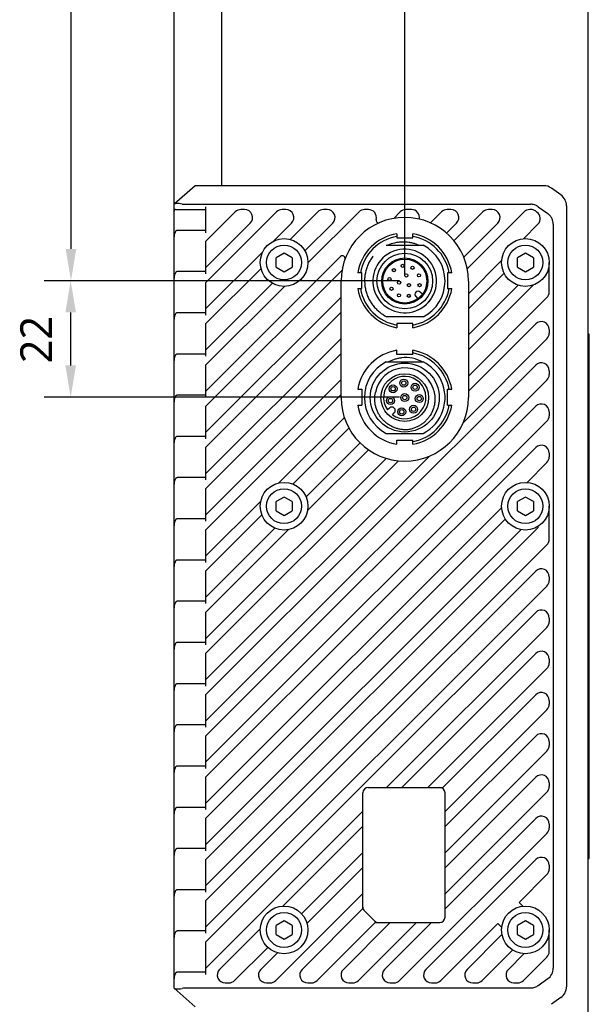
# Model space of a CAD drawing. Header units: millimetres. Extents: x 94 to 419, y 87 to 364.
# Tile 5 of 6: x 357 to 410, y 189 to 282. Entities that reach past the tile are written whole.
import ezdxf

# ---------------------------------------------------------------- set-up
doc = ezdxf.new("R2010")
doc.units = ezdxf.units.MM
doc.header["$LTSCALE"] = 32.67
doc.header["$PDMODE"] = 3
doc.header["$PDSIZE"] = 8
doc.layers.get('0').update_dxf_attribs({"linetype": 'CONTINUOUS'})
doc.layers.get('Defpoints').update_dxf_attribs({"linetype": 'CONTINUOUS'})
for name, color, linetype in [('00_COMPONENTS', 7, 'CONTINUOUS'), ('00_COMPONENTS_1', 7, 'CONTINUOUS'), ('20_ALL_FEATURES', 7, 'CONTINUOUS'), ('51__DRAFT_DIMS', 7, 'CONTINUOUS')]:
    doc.layers.add(name, color=color, linetype=linetype)
doc.styles.get("Standard").update_dxf_attribs({"font": 'Roboto-Regular.ttf'})
doc.dimstyles.new('DIMSTYLE_1', dxfattribs={"dimtxt": 3, "dimasz": 3, "dimexe": 2.5, "dimexo": 0.5, "dimgap": 0.75, "dimtad": 1, "dimlfac": 2, "dimdsep": 46, "dimtxsty": 'STANDARD', "dimblk": '_FILLED', "dimblk1": '_FILLED', "dimblk2": '_FILLED', "dimcen": 0.09, "dimclrt": 3, "dimazin": 2, "dimtp": 0.3, "dimtm": 0.3, "dimtfac": 1, "dimtofl": 0, "dimtmove": 0, "dimatfit": 3, "dimldrblk": '_FILLED', "dimfxl": 1, "dimtolj": 1, "dimarcsym": 0})
doc.dimstyles.new('DIMSTYLE_3', dxfattribs={"dimtxt": 3, "dimasz": 3, "dimexe": 2.5, "dimexo": 0.5, "dimgap": 0.75, "dimtad": 1, "dimlfac": 2, "dimdsep": 46, "dimtxsty": 'STANDARD', "dimblk": '_FILLED', "dimblk1": '_FILLED', "dimblk2": '_FILLED', "dimcen": 0.09, "dimclrt": 3, "dimazin": 2, "dimtp": 0.2, "dimtm": 0.2, "dimtfac": 1, "dimtofl": 0, "dimtmove": 0, "dimatfit": 3, "dimldrblk": '_FILLED', "dimfxl": 1, "dimtolj": 1, "dimarcsym": 0})
doc.dimstyles.new('DIMSTYLE_4', dxfattribs={"dimtxt": 3, "dimasz": 3, "dimexe": 2.5, "dimexo": 0.5, "dimgap": 0.75, "dimtad": 1, "dimdec": 1, "dimlfac": 2, "dimdsep": 46, "dimtxsty": 'STANDARD', "dimblk": '_FILLED', "dimblk1": '_FILLED', "dimblk2": '_FILLED', "dimcen": 0.09, "dimclrt": 3, "dimazin": 2, "dimtp": 0.5, "dimtm": 0.5, "dimtfac": 1, "dimtdec": 1, "dimtofl": 0, "dimtmove": 0, "dimatfit": 3, "dimldrblk": '_FILLED', "dimfxl": 1, "dimtolj": 1, "dimarcsym": 0})

# ---------------------------------------------------------------- blocks, each defined once
blk = doc.blocks.new('_FILLED')
at = {"color": 0, "linetype": 'ByBlock'}
blk.add_solid([(0, 0), (-1, 0.167), (-1, -0.167)], dxfattribs=at)
blk = doc.blocks.new('*D11')
at = {"layer": '51__DRAFT_DIMS', "color": 0, "lineweight": -2}
for p, q in [((371.32, 263.936), (371.32, 352.979)), ((393.07, 257.797), (393.07, 352.979)), ((374.32, 350.479), (390.07, 350.479))]:
    blk.add_line(p, q, dxfattribs=at)
at = {"layer": 'Defpoints', "color": 0}
for p in [(393.07, 350.479), (371.32, 263.436), (393.07, 257.297)]:
    blk.add_point(p, dxfattribs=at)
at = {"layer": '51__DRAFT_DIMS', "color": 0, "linetype": 'ByBlock', "lineweight": -2, "xscale": 3, "yscale": 3, "zscale": 3, "rotation": 180}
blk.add_blockref('_FILLED', (371.32, 350.479), dxfattribs=at)
at = {"layer": '51__DRAFT_DIMS', "color": 0, "linetype": 'ByBlock', "lineweight": -2, "xscale": 3, "yscale": 3, "zscale": 3}
blk.add_blockref('_FILLED', (393.07, 350.479), dxfattribs=at)
at = {"layer": '51__DRAFT_DIMS', "color": 3, "insert": (382.099, 355.229), "char_height": 3, "attachment_point": 2, "line_spacing_factor": 0.9}
blk.add_mtext('\\A1;43.5', dxfattribs=at)
blk = doc.blocks.new('*D12')
at = {"layer": '51__DRAFT_DIMS', "color": 0, "lineweight": -2}
for p, q in [((380.609, 341.534), (359.099, 341.534)), ((361.599, 338.534), (361.599, 260.297)), ((392.57, 257.297), (359.099, 257.297))]:
    blk.add_line(p, q, dxfattribs=at)
at = {"layer": 'Defpoints', "color": 0}
for p in [(381.109, 341.534), (361.599, 257.297), (393.07, 257.297)]:
    blk.add_point(p, dxfattribs=at)
at = {"layer": '51__DRAFT_DIMS', "color": 0, "linetype": 'ByBlock', "lineweight": -2, "xscale": 3, "yscale": 3, "zscale": 3}
for p, rotation in [((361.599, 341.534), 90), ((361.599, 257.297), 270)]:
    blk.add_blockref('_FILLED', p, dxfattribs=dict(at, rotation=rotation))
at = {"layer": '51__DRAFT_DIMS', "color": 3, "insert": (356.849, 299.492), "char_height": 3, "attachment_point": 2, "rotation": 90, "line_spacing_factor": 0.9}
blk.add_mtext('\\A1;168.5', dxfattribs=at)
blk = doc.blocks.new('*D13')
at = {"layer": '51__DRAFT_DIMS', "color": 0, "lineweight": -2}
for p, q in [((392.57, 257.297), (359.068, 257.297)), ((361.568, 254.297), (361.568, 249.297)), ((392.57, 246.297), (359.068, 246.297))]:
    blk.add_line(p, q, dxfattribs=at)
at = {"layer": 'Defpoints', "color": 0}
for p in [(393.07, 257.297), (361.568, 246.297), (393.07, 246.297)]:
    blk.add_point(p, dxfattribs=at)
at = {"layer": '51__DRAFT_DIMS', "color": 0, "linetype": 'ByBlock', "lineweight": -2, "xscale": 3, "yscale": 3, "zscale": 3}
for p, rotation in [((361.568, 257.297), 90), ((361.568, 246.297), 270)]:
    blk.add_blockref('_FILLED', p, dxfattribs=dict(at, rotation=rotation))
at = {"layer": '51__DRAFT_DIMS', "color": 3, "insert": (356.818, 251.742), "char_height": 3, "attachment_point": 2, "rotation": 90, "line_spacing_factor": 0.9}
blk.add_mtext('\\A1;22', dxfattribs=at)

msp = doc.modelspace()

# ---------------------------------------------------------------- linework, layer by layer
at = {"layer": '00_COMPONENTS', "color": 7}
for p, q in [((381.6955, 259.882), (380.9455, 259.449)), ((380.9455, 258.583), (380.9455, 259.449)), ((382.4455, 259.449), (381.6955, 259.882)), ((382.4455, 259.449), (382.4455, 258.583)), ((404.4455, 259.882), (403.6955, 259.449)), ((403.6955, 258.583), (403.6955, 259.449)), ((405.1955, 259.449), (404.4455, 259.882)), ((405.1955, 259.449), (405.1955, 258.583)), ((380.9455, 258.583), (381.6955, 258.15)), ((381.6955, 258.15), (382.4455, 258.583)), ((403.6955, 258.583), (404.4455, 258.15)), ((404.4455, 258.15), (405.1955, 258.583)), ((381.6955, 236.882), (380.9455, 236.449)), ((380.9455, 235.583), (380.9455, 236.449)), ((382.4455, 236.449), (381.6955, 236.882)), ((382.4455, 236.449), (382.4455, 235.583)), ((404.4455, 236.882), (403.6955, 236.449)), ((403.6955, 235.583), (403.6955, 236.449)), ((405.1955, 236.449), (404.4455, 236.882)), ((405.1955, 236.449), (405.1955, 235.583)), ((380.9455, 235.583), (381.6955, 235.15)), ((381.6955, 235.15), (382.4455, 235.583)), ((403.6955, 235.583), (404.4455, 235.15)), ((404.4455, 235.15), (405.1955, 235.583)), ((381.6955, 196.882), (380.9455, 196.449)), ((380.9455, 195.583), (380.9455, 196.449)), ((382.4455, 196.449), (381.6955, 196.882)), ((382.4455, 196.449), (382.4455, 195.583)), ((404.4455, 196.882), (403.6955, 196.449)), ((403.6955, 195.583), (403.6955, 196.449)), ((405.1955, 196.449), (404.4455, 196.882)), ((405.1955, 196.449), (405.1955, 195.583)), ((380.9455, 195.583), (381.6955, 195.15)), ((381.6955, 195.15), (382.4455, 195.583)), ((403.6955, 195.583), (404.4455, 195.15)), ((404.4455, 195.15), (405.1955, 195.583))]:
    msp.add_line(p, q, dxfattribs=at)
for centre in [(381.6955, 259.016), (404.4455, 259.016), (381.6955, 236.016), (404.4455, 236.016), (381.6955, 196.016), (404.4455, 196.016)]:
    msp.add_circle(centre, 1.65, dxfattribs=at)
at = {"layer": '00_COMPONENTS_1', "color": 7}
for p, q in [((373.3205, 266.266), (371.3205, 264.516)), ((406.1699, 266.266), (373.3205, 266.266)), ((407.797, 265.3899), (406.8964, 266.0332)), ((371.3205, 190.516), (371.3205, 264.516)), ((371.4667, 264.016), (374.3205, 264.016)), ((372.3205, 264.516), (404.9199, 264.516)), ((374.3205, 261.8311), (374.3205, 264.266)), ((377.9738, 264.016), (377.6202, 264.016)), ((381.8638, 264.016), (381.5102, 264.016)), ((385.7538, 264.016), (385.4002, 264.016)), ((389.6438, 264.016), (389.2902, 264.016)), ((393.7036, 264.016), (393.1802, 264.016)), ((397.4238, 264.016), (397.0702, 264.016)), ((401.3138, 264.016), (400.9602, 264.016)), ((404.959, 264.016), (404.8502, 264.016)), ((405.6464, 264.2832), (406.547, 263.6399)), ((408.3205, 264.3727), (408.3205, 190.6593)), ((374.3205, 261.0269), (377.0899, 263.7963)), ((374.3205, 257.1369), (380.9799, 263.7963)), ((384.8699, 263.7963), (382.266, 261.1924)), ((388.7599, 263.7963), (383.9452, 258.9816)), ((392.6499, 263.7963), (392.0284, 263.1748)), ((396.5399, 263.7963), (395.497, 262.7534)), ((400.4299, 263.7963), (397.7074, 261.0738)), ((404.3199, 263.7963), (398.956, 258.4324)), ((405.5332, 263.7795), (405.3892, 263.8804)), ((371.659, 262.0811), (374.3205, 262.0811)), ((374.3205, 258.552), (378.5041, 262.7357)), ((380.6846, 261.0261), (382.3941, 262.7357)), ((383.6605, 260.112), (386.2841, 262.7357)), ((397.01, 261.7915), (397.9541, 262.7357)), ((398.6303, 259.5218), (401.8441, 262.7357)), ((404.2565, 261.258), (405.6333, 262.6348)), ((407.0705, 262.6227), (407.0705, 192.4093)), ((374.3205, 257.9411), (374.3205, 261.0269)), ((374.3205, 254.662), (379.6853, 260.0269)), ((374.3205, 246.882), (387.0216, 259.5831)), ((374.3205, 253.2469), (379.519, 258.4454)), ((399.0705, 256.072), (402.2034, 259.2049)), ((406.6955, 256.2277), (406.6955, 259.016)), ((371.659, 258.1911), (374.3205, 258.1911)), ((374.3205, 245.4669), (387.1616, 258.308)), ((402.4298, 258.0162), (399.0705, 254.6569)), ((374.3205, 254.0511), (374.3205, 257.1369)), ((374.3205, 250.772), (380.5994, 257.051)), ((374.3205, 249.3569), (381.7298, 256.7663)), ((387.0705, 246.266), (387.0705, 257.266)), ((399.0705, 257.266), (399.0705, 246.266)), ((405.1998, 256.8962), (399.0705, 250.7669)), ((399.0705, 252.182), (403.7611, 256.8726)), ((374.3205, 242.992), (387.0705, 255.742)), ((399.0705, 248.292), (406.4758, 255.6973)), ((371.659, 254.3011), (374.3205, 254.3011)), ((374.3205, 241.5769), (387.0705, 254.3269)), ((374.3205, 250.1611), (374.3205, 253.2469)), ((405.4151, 253.2215), (399.0705, 246.8769)), ((406.6955, 252.6912), (406.6955, 252.3377)), ((374.3205, 239.102), (387.0705, 251.852)), ((398.596, 243.9275), (406.4758, 251.8073)), ((371.659, 250.4111), (374.3205, 250.4111)), ((374.3205, 237.6869), (387.0705, 250.4369)), ((374.3205, 246.2711), (374.3205, 249.3569)), ((374.3205, 218.2369), (405.4151, 249.3315)), ((406.6955, 248.8012), (406.6955, 248.4477)), ((374.3205, 235.212), (387.0705, 247.962)), ((374.3205, 215.762), (406.4758, 247.9173)), ((371.659, 246.5211), (374.3205, 246.5211)), ((374.3205, 233.7969), (387.0705, 246.5469)), ((374.3205, 242.3811), (374.3205, 245.4669)), ((374.3205, 214.3469), (405.4151, 245.4415)), ((406.6955, 244.9112), (406.6955, 244.5577)), ((374.3205, 211.872), (406.4758, 244.0273)), ((381.2119, 238.2134), (387.3755, 244.3771)), ((371.659, 242.6311), (374.3205, 242.6311)), ((387.8043, 243.3907), (382.5222, 238.1086)), ((383.7716, 236.8832), (388.87, 241.9816)), ((374.3205, 238.4911), (374.3205, 241.5769)), ((374.3205, 210.4569), (405.4151, 241.5515)), ((374.3205, 219.652), (395.4089, 240.7405)), ((389.6441, 241.3405), (383.9074, 235.6038)), ((406.6955, 241.0212), (406.6955, 240.6677)), ((374.3205, 223.542), (391.3089, 240.5304)), ((374.3205, 222.1269), (392.4879, 240.2943)), ((404.5992, 238.2607), (406.4758, 240.1373)), ((371.659, 238.7411), (374.3205, 238.7411)), ((374.3205, 234.6011), (374.3205, 237.6869)), ((374.3205, 231.322), (379.498, 236.4996)), ((374.3205, 207.982), (402.2007, 235.8622)), ((374.3205, 229.9069), (379.6028, 235.1893)), ((406.6955, 232.8877), (406.6955, 236.016)), ((371.659, 234.8511), (374.3205, 234.8511)), ((374.3205, 206.5669), (402.5528, 234.7992)), ((374.3205, 202.6769), (405.6515, 234.0079)), ((374.3205, 227.432), (380.8283, 233.9398)), ((374.3205, 204.092), (404.0326, 233.8042)), ((374.3205, 226.0169), (382.1077, 233.8041)), ((374.3205, 230.7111), (374.3205, 233.7969)), ((405.6515, 234.0079), (405.6515, 234.1165)), ((374.3205, 200.202), (406.4758, 232.3573)), ((371.659, 230.9611), (374.3205, 230.9611)), ((374.3205, 226.8211), (374.3205, 229.9069)), ((374.3205, 198.7869), (405.4151, 229.8815)), ((406.6955, 229.3512), (406.6955, 228.9977)), ((374.3205, 196.312), (406.4758, 228.4673)), ((371.659, 227.0711), (374.3205, 227.0711)), ((374.3205, 222.9311), (374.3205, 226.0169)), ((374.3205, 194.8969), (405.4151, 225.9915)), ((406.6955, 225.4612), (406.6955, 225.1077)), ((391.3645, 209.466), (406.4758, 224.5773)), ((371.659, 223.1811), (374.3205, 223.1811)), ((374.3205, 219.0411), (374.3205, 222.1269)), ((405.4151, 222.1015), (392.7796, 209.466)), ((406.6955, 221.5712), (406.6955, 221.2177)), ((395.2545, 209.466), (406.4758, 220.6873)), ((371.659, 219.2911), (374.3205, 219.2911)), ((374.3205, 215.1511), (374.3205, 218.2369)), ((405.4151, 218.2115), (396.6696, 209.466)), ((406.6955, 217.6812), (406.6955, 217.3277)), ((396.8705, 207.192), (406.4758, 216.7973)), ((371.659, 215.4011), (374.3205, 215.4011)), ((374.3205, 211.2611), (374.3205, 214.3469)), ((405.4151, 214.3215), (396.8705, 205.7769)), ((406.6955, 213.7912), (406.6955, 213.4377)), ((396.8705, 203.302), (406.4758, 212.9073)), ((371.659, 211.5111), (374.3205, 211.5111)), ((374.3205, 207.3711), (374.3205, 210.4569)), ((405.4151, 210.4315), (396.8705, 201.8869)), ((389.6205, 209.466), (396.6696, 209.466)), ((406.6955, 209.9012), (406.6955, 209.5477)), ((389.1205, 198.0269), (389.1205, 208.966)), ((396.8705, 199.412), (406.4758, 209.0173)), ((396.8705, 197.216), (396.8705, 208.966)), ((371.659, 207.6211), (374.3205, 207.6211)), ((374.3205, 192.422), (389.1205, 207.222)), ((374.3205, 203.4811), (374.3205, 206.5669)), ((405.4151, 206.5415), (396.8705, 197.9969)), ((389.1205, 205.8069), (381.5764, 198.2628)), ((406.6955, 206.0112), (406.6955, 205.6577)), ((392.5841, 191.2357), (406.4758, 205.1273)), ((371.659, 203.7311), (374.3205, 203.7311)), ((374.3205, 199.5911), (374.3205, 202.6769)), ((383.34, 197.5515), (389.1205, 203.332)), ((405.4151, 202.6515), (395.0599, 192.2963)), ((389.1205, 201.9169), (383.8541, 196.6505)), ((406.6955, 202.1212), (406.6955, 201.7677)), ((403.8443, 198.6059), (406.4758, 201.2373)), ((371.659, 199.8411), (374.3205, 199.8411)), ((380.9141, 191.2357), (389.1205, 199.442)), ((374.3205, 195.7011), (374.3205, 198.7869)), ((389.1205, 198.0269), (383.3899, 192.2963)), ((404.1979, 198.2523), (403.8443, 198.6059)), ((389.2669, 197.8195), (390.224, 196.8624)), ((379.4486, 196.135), (375.6099, 192.2963)), ((384.8041, 191.2357), (390.2845, 196.716)), ((391.6996, 196.716), (387.2799, 192.2963)), ((388.6941, 191.2357), (394.1745, 196.716)), ((390.2845, 196.716), (396.3705, 196.716)), ((395.5896, 196.716), (391.1699, 192.2963)), ((396.4741, 191.2357), (401.8556, 196.6171)), ((401.8556, 196.6171), (402.2091, 196.2635)), ((371.659, 195.9511), (374.3205, 195.9511)), ((402.2374, 195.5838), (398.9499, 192.2963)), ((406.6955, 193.9877), (406.6955, 196.016)), ((374.3205, 191.8111), (374.3205, 194.8969)), ((377.0241, 191.2357), (380.1599, 194.3714)), ((381.0609, 193.8573), (379.4999, 192.2963)), ((400.3641, 191.2357), (403.2428, 194.1144)), ((404.3135, 193.7699), (402.8399, 192.2963)), ((404.2541, 191.2357), (406.4758, 193.4573)), ((371.659, 192.0611), (374.3205, 192.0611)), ((376.1402, 191.016), (376.4938, 191.016)), ((380.0302, 191.016), (380.3838, 191.016)), ((383.9202, 191.016), (384.2738, 191.016)), ((387.8102, 191.016), (388.1638, 191.016)), ((391.7002, 191.016), (392.0538, 191.016)), ((395.5902, 191.016), (395.9438, 191.016)), ((399.4802, 191.016), (399.8338, 191.016)), ((403.3702, 191.016), (403.7238, 191.016)), ((406.547, 191.3921), (405.6464, 190.7488)), ((371.3205, 190.516), (373.3205, 188.766)), ((404.9199, 190.516), (372.3205, 190.516)), ((407.797, 189.6421), (406.8964, 188.9988))]:
    msp.add_line(p, q, dxfattribs=at)
for centre in [(381.6955, 259.016), (404.4455, 259.016), (381.6955, 236.016), (404.4455, 236.016), (381.6955, 196.016), (404.4455, 196.016)]:
    msp.add_circle(centre, 2.25, dxfattribs=at)
for centre, radius, start, end in [((406.1699, 265.016), 1.25, 54.462322, 90), ((407.0705, 264.3727), 1.25, 0, 54.462322), ((377.6202, 263.266), 0.75, 90, 135), ((377.9738, 263.266), 0.75, 315, 90), ((381.5102, 263.266), 0.75, 90, 135), ((381.8638, 263.266), 0.75, 315, 90), ((385.4002, 263.266), 0.75, 90, 135), ((385.7538, 263.266), 0.75, 315, 90), ((389.2902, 263.266), 0.75, 90, 135), ((389.6438, 263.266), 0.75, 345.268609, 90), ((393.1802, 263.266), 0.75, 90, 135), ((393.7036, 263.266), 0.75, 347.866101, 90), ((397.0702, 263.266), 0.75, 90, 135), ((397.4238, 263.266), 0.75, 315, 90), ((400.9602, 263.266), 0.75, 90, 135), ((401.3138, 263.266), 0.75, 315, 90), ((404.8502, 263.266), 0.75, 90, 135), ((404.959, 263.266), 0.75, 55, 90), ((393.0705, 257.266), 6, 0, 180), ((390.6109, 263.0117), 0.25, 165.268609, 293.17401), ((405.103, 263.1652), 0.75, 315, 55), ((387.1984, 259.4064), 0.25, 339.973282, 135), ((405.9455, 256.2277), 0.75, 315, 360), ((405.9455, 252.6912), 0.75, 0, 135), ((405.9455, 252.3377), 0.75, 315, 360), ((405.9455, 248.8012), 0.75, 0, 135), ((405.9455, 248.4477), 0.75, 315, 360), ((393.0705, 246.266), 6, 180, 360), ((405.9455, 244.9112), 0.75, 0, 135), ((405.9455, 244.5577), 0.75, 315, 360), ((405.9455, 241.0212), 0.75, 0, 135), ((405.9455, 240.6677), 0.75, 315, 360), ((405.9455, 232.8877), 0.75, 315, 360), ((405.9455, 229.3512), 0.75, 0, 135), ((405.9455, 228.9977), 0.75, 315, 360), ((405.9455, 225.4612), 0.75, 0, 135), ((405.9455, 225.1077), 0.75, 315, 360), ((405.9455, 221.5712), 0.75, 0, 135), ((405.9455, 221.2177), 0.75, 315, 360), ((405.9455, 217.6812), 0.75, 0, 135), ((405.9455, 217.3277), 0.75, 315, 360), ((405.9455, 213.7912), 0.75, 0, 135), ((405.9455, 213.4377), 0.75, 315, 360), ((405.9455, 209.9012), 0.75, 0, 135), ((389.6205, 208.966), 0.5, 90, 180), ((396.3705, 208.966), 0.5, 0, 90), ((405.9455, 209.5477), 0.75, 315, 360), ((405.9455, 206.0112), 0.75, 0, 135), ((405.9455, 205.6577), 0.75, 315, 360), ((405.9455, 202.1212), 0.75, 0, 135), ((405.9455, 201.7677), 0.75, 315, 360), ((389.6205, 198.1731), 0.5, 180, 225), ((396.3705, 197.216), 0.5, 270, 360), ((390.5776, 197.216), 0.5, 225, 270), ((405.9455, 193.9877), 0.75, 315, 360), ((405.8205, 192.4093), 1.25, 305.537684, 359.999994), ((376.1402, 191.766), 0.75, 135, 270), ((380.0302, 191.766), 0.75, 135, 270), ((383.9202, 191.766), 0.75, 135, 270), ((387.8102, 191.766), 0.75, 135, 270), ((391.7002, 191.766), 0.75, 135, 270), ((395.5902, 191.766), 0.75, 135, 270), ((399.4802, 191.766), 0.75, 135, 270), ((403.3702, 191.766), 0.75, 135, 270), ((376.4938, 191.766), 0.75, 270, 315), ((380.3838, 191.766), 0.75, 270, 315), ((384.2738, 191.766), 0.75, 270, 315), ((388.1638, 191.766), 0.75, 270, 315), ((392.0538, 191.766), 0.75, 270, 315), ((395.9438, 191.766), 0.75, 270, 315), ((399.8338, 191.766), 0.75, 270, 315), ((403.7238, 191.766), 0.75, 270, 315), ((407.0705, 190.6593), 1.25, 305.537678, 360)]:
    msp.add_arc(centre, radius, start, end, dxfattribs=at)
for centre, major_axis, ratio, start_param, end_param in [((372.3205, 265.216), (1, 0), 0.7, -1.8206395, -1.5707963), ((372.3205, 261.4347), (0, 1), 1, 0.9603621, 1.5707963), ((372.3205, 257.5447), (0, 1), 1, 0.9603621, 1.5707963), ((372.3205, 253.6547), (0, 1), 1, 0.9603621, 1.5707963), ((372.3205, 249.7647), (0, 1), 1, 0.9603621, 1.5707963), ((372.3205, 245.8747), (0, 1), 1, 0.9603621, 1.5707963), ((372.3205, 241.9847), (0, 1), 1, 0.9603621, 1.5707963), ((372.3205, 238.0947), (0, 1), 1, 0.9603621, 1.5707963), ((372.3205, 234.2047), (1, 0), 1, 2.5311584, 3.1415927), ((372.3205, 230.3147), (1, 0), 1, 2.5311584, 3.1415927), ((372.3205, 226.4247), (1, 0), 1, 2.5311584, 3.1415927), ((372.3205, 222.5347), (1, 0), 1, 2.5311584, 3.1415927), ((372.3205, 218.6447), (1, 0), 1, 2.5311584, 3.1415927), ((372.3205, 214.7547), (0, 1), 1, 0.9603621, 1.5707963), ((372.3205, 210.8647), (1, 0), 1, 2.5311584, 3.1415927), ((372.3205, 206.9747), (0, 1), 1, 0.9603621, 1.5707963), ((372.3205, 203.0847), (1, 0), 1, 2.5311584, 3.1415927), ((372.3205, 199.1947), (0, 1), 1, 0.9603621, 1.5707963), ((372.3205, 195.3047), (1, 0), 1, 2.5311584, 3.1278522), ((372.3205, 195.3047), (0, 1), 1, 1.5570559, 1.5707963), ((372.3205, 191.4147), (1, 0), 1, 2.5311584, 3.1415927), ((372.3205, 189.816), (1, 0), 0.7, 1.5707963, 1.8206395)]:
    msp.add_ellipse(centre, major_axis=major_axis, ratio=ratio, start_param=start_param, end_param=end_param, dxfattribs=at)
for points, knots in [([(371.4667, 264.016), (371.4549, 264.016), (371.4328, 264.015), (371.4019, 264.0091), (371.3755, 263.9985), (371.354, 263.9824), (371.338, 263.9609), (371.3273, 263.9345), (371.3215, 263.9036), (371.3205, 263.8815), (371.3205, 263.8698)], [0, 0, 0, 0, 0.1467844, 0.2764407, 0.3922168, 0.4999997, 0.6077836, 0.7235592, 0.8532152, 1, 1, 1, 1]), ([(372.0732, 264.5377), (371.9844, 264.5536), (371.8553, 264.573), (371.6899, 264.5845), (371.5842, 264.5851), (371.4943, 264.5785), (371.4222, 264.5658), (371.3742, 264.5508), (371.3464, 264.5367), (371.3359, 264.5295), (371.3318, 264.5259)], [0, 0, 0, 0, 0.3589323, 0.5181439, 0.6590801, 0.7790575, 0.8763115, 0.949956, 0.9779042, 1, 1, 1, 1]), ([(405.6464, 264.2832), (405.5417, 264.3579), (405.3074, 264.4752), (405.0486, 264.516), (404.9199, 264.516)], [0, 0, 0, 0, 0.4999985, 1, 1, 1, 1]), ([(407.0705, 262.6227), (407.0704, 262.7215), (407.0466, 262.9198), (406.9425, 263.2001), (406.7749, 263.4478), (406.6274, 263.5825), (406.547, 263.6399)], [0, 0, 0, 0, 0.2500007, 0.5, 0.7499999, 1, 1, 1, 1]), ([(371.5011, 262.0079), (371.51, 262.0206), (371.5306, 262.0434), (371.5698, 262.0668), (371.6133, 262.079), (371.6436, 262.0811), (371.659, 262.0811)], [0, 0, 0, 0, 0.257334, 0.5005125, 0.7448612, 1, 1, 1, 1]), ([(371.5011, 258.1179), (371.51, 258.1306), (371.5306, 258.1534), (371.5698, 258.1768), (371.6133, 258.189), (371.6436, 258.1911), (371.659, 258.1911)], [0, 0, 0, 0, 0.257334, 0.5005125, 0.7448612, 1, 1, 1, 1]), ([(371.5011, 254.2279), (371.51, 254.2406), (371.5306, 254.2634), (371.5698, 254.2868), (371.6133, 254.299), (371.6436, 254.3011), (371.659, 254.3011)], [0, 0, 0, 0, 0.257334, 0.5005125, 0.7448612, 1, 1, 1, 1]), ([(371.5011, 250.3379), (371.51, 250.3506), (371.5306, 250.3734), (371.5698, 250.3968), (371.6133, 250.409), (371.6436, 250.4111), (371.659, 250.4111)], [0, 0, 0, 0, 0.257334, 0.5005125, 0.7448612, 1, 1, 1, 1]), ([(371.5011, 246.4479), (371.51, 246.4606), (371.5306, 246.4834), (371.5698, 246.5068), (371.6133, 246.519), (371.6436, 246.5211), (371.659, 246.5211)], [0, 0, 0, 0, 0.257334, 0.5005125, 0.7448612, 1, 1, 1, 1]), ([(371.5011, 242.5579), (371.51, 242.5706), (371.5306, 242.5934), (371.5698, 242.6168), (371.6133, 242.629), (371.6436, 242.6311), (371.659, 242.6311)], [0, 0, 0, 0, 0.257334, 0.5005125, 0.7448612, 1, 1, 1, 1]), ([(371.5011, 238.6679), (371.51, 238.6806), (371.5306, 238.7034), (371.5698, 238.7268), (371.6133, 238.739), (371.6436, 238.7411), (371.659, 238.7411)], [0, 0, 0, 0, 0.257334, 0.5005125, 0.7448612, 1, 1, 1, 1]), ([(371.5011, 234.7779), (371.51, 234.7906), (371.5306, 234.8134), (371.5698, 234.8368), (371.6133, 234.849), (371.6436, 234.8511), (371.659, 234.8511)], [0, 0, 0, 0, 0.257334, 0.5005125, 0.7448612, 1, 1, 1, 1]), ([(371.5011, 230.8879), (371.51, 230.9006), (371.5306, 230.9234), (371.5698, 230.9468), (371.6133, 230.959), (371.6436, 230.9611), (371.659, 230.9611)], [0, 0, 0, 0, 0.257334, 0.5005125, 0.7448612, 1, 1, 1, 1]), ([(371.5011, 226.9979), (371.51, 227.0106), (371.5306, 227.0334), (371.5698, 227.0568), (371.6133, 227.069), (371.6436, 227.0711), (371.659, 227.0711)], [0, 0, 0, 0, 0.257334, 0.5005125, 0.7448612, 1, 1, 1, 1]), ([(371.5011, 223.1079), (371.51, 223.1206), (371.5306, 223.1434), (371.5698, 223.1668), (371.6133, 223.179), (371.6436, 223.1811), (371.659, 223.1811)], [0, 0, 0, 0, 0.257334, 0.5005125, 0.7448612, 1, 1, 1, 1]), ([(371.5011, 219.2179), (371.51, 219.2306), (371.5306, 219.2534), (371.5698, 219.2768), (371.6133, 219.289), (371.6436, 219.2911), (371.659, 219.2911)], [0, 0, 0, 0, 0.257334, 0.5005125, 0.7448612, 1, 1, 1, 1]), ([(371.5011, 215.3279), (371.51, 215.3406), (371.5306, 215.3634), (371.5698, 215.3868), (371.6133, 215.399), (371.6436, 215.4011), (371.659, 215.4011)], [0, 0, 0, 0, 0.257334, 0.5005125, 0.7448612, 1, 1, 1, 1]), ([(371.5011, 211.4379), (371.51, 211.4506), (371.5306, 211.4734), (371.5698, 211.4968), (371.6133, 211.509), (371.6436, 211.5111), (371.659, 211.5111)], [0, 0, 0, 0, 0.257334, 0.5005125, 0.7448612, 1, 1, 1, 1]), ([(371.5011, 207.5479), (371.51, 207.5606), (371.5306, 207.5834), (371.5698, 207.6068), (371.6133, 207.619), (371.6436, 207.6211), (371.659, 207.6211)], [0, 0, 0, 0, 0.257334, 0.5005125, 0.7448612, 1, 1, 1, 1]), ([(371.5011, 203.6579), (371.51, 203.6706), (371.5306, 203.6934), (371.5698, 203.7168), (371.6133, 203.729), (371.6436, 203.7311), (371.659, 203.7311)], [0, 0, 0, 0, 0.257334, 0.5005125, 0.7448612, 1, 1, 1, 1]), ([(371.5011, 199.7679), (371.51, 199.7806), (371.5306, 199.8034), (371.5698, 199.8268), (371.6133, 199.839), (371.6436, 199.8411), (371.659, 199.8411)], [0, 0, 0, 0, 0.257334, 0.5005125, 0.7448612, 1, 1, 1, 1]), ([(371.5011, 195.8779), (371.51, 195.8906), (371.5306, 195.9134), (371.5698, 195.9368), (371.6133, 195.949), (371.6436, 195.9511), (371.659, 195.9511)], [0, 0, 0, 0, 0.257334, 0.5005125, 0.7448612, 1, 1, 1, 1]), ([(371.5011, 191.9879), (371.51, 192.0006), (371.5306, 192.0234), (371.5698, 192.0468), (371.6133, 192.059), (371.6436, 192.0611), (371.659, 192.0611)], [0, 0, 0, 0, 0.257334, 0.5005125, 0.7448612, 1, 1, 1, 1]), ([(371.3318, 190.5061), (371.3359, 190.5024), (371.3464, 190.4952), (371.3742, 190.4812), (371.4222, 190.4662), (371.4943, 190.4535), (371.5842, 190.4469), (371.6899, 190.4474), (371.8553, 190.459), (371.9844, 190.4784), (372.0732, 190.4943)], [0, 0, 0, 0, 0.0220957, 0.050044, 0.123689, 0.220944, 0.3409231, 0.4818597, 0.6410707, 1, 1, 1, 1])]:
    msp.add_open_spline(points, degree=3, knots=knots, dxfattribs=at)
msp.add_open_spline([(405.6464, 190.7488), (405.5417, 190.674), (405.3076, 190.5562), (405.0486, 190.516), (404.9199, 190.516)], degree=3, dxfattribs=at)
at = {"layer": '20_ALL_FEATURES', "color": 7}
for p, q in [((375.8205, 266.266), (375.8205, 336.1324)), ((410.3205, 336.1324), (410.3205, 118.8996)), ((392.3205, 261.7345), (392.3205, 261.3345)), ((392.3205, 261.3345), (393.8205, 261.3345)), ((393.8205, 261.3345), (393.8205, 261.7345)), ((391.3242, 260.641), (394.8167, 260.641)), ((389.0334, 258.0475), (388.6334, 258.0475)), ((389.0334, 256.5475), (389.0334, 258.0475)), ((397.1075, 258.0475), (397.1075, 256.5475)), ((397.5075, 258.0475), (397.1075, 258.0475)), ((388.6334, 256.5475), (389.0334, 256.5475)), ((397.1075, 256.5475), (397.5075, 256.5475)), ((394.1134, 255.7987), (394.3101, 255.602)), ((394.7344, 256.0263), (394.5377, 256.223)), ((395.9895, 254.8331), (395.9781, 254.8428)), ((394.8167, 253.891), (391.3242, 253.891)), ((394.1189, 254.4687), (394.1232, 254.4568)), ((392.3205, 253.2604), (392.3205, 252.8604)), ((393.8205, 253.2604), (392.3205, 253.2604)), ((393.8205, 252.8604), (393.8205, 253.2604)), ((410.4705, 252.2658), (410.3205, 252.2658)), ((410.4705, 202.7659), (410.4705, 252.2658)), ((392.3205, 250.3345), (392.3205, 250.7345)), ((393.8205, 250.3345), (392.3205, 250.3345)), ((393.8205, 250.3345), (393.8205, 250.7345)), ((391.3242, 249.641), (394.8167, 249.641)), ((388.6334, 247.0475), (389.0334, 247.0475)), ((389.0334, 247.0475), (389.0334, 245.5475)), ((397.1075, 245.5475), (397.1075, 247.0475)), ((397.1075, 247.0475), (397.5075, 247.0475)), ((388.6334, 245.5475), (389.0334, 245.5475)), ((397.1075, 245.5475), (397.5075, 245.5475)), ((391.6209, 245.276), (391.4452, 245.1004)), ((391.9048, 244.6408), (392.0805, 244.8164)), ((391.3242, 242.891), (394.8167, 242.891)), ((392.3205, 241.8604), (392.3205, 242.2604)), ((392.3205, 242.2604), (393.8205, 242.2604)), ((393.8205, 241.8604), (393.8205, 242.2604)), ((410.3205, 202.7659), (410.4705, 202.7659))]:
    msp.add_line(p, q, dxfattribs=at)
for centre, radius in [((393.0705, 257.266), 2.625), ((393.0705, 257.266), 2.175), ((393.0705, 257.266), 2.075), ((392.0451, 258.2913), 0.15), ((392.8843, 258.704), 0.15), ((393.8009, 258.5186), 0.15), ((391.6324, 257.4521), 0.15), ((393.2128, 257.7973), 0.15), ((394.4137, 257.8121), 0.15), ((391.8179, 256.5355), 0.15), ((392.5392, 257.1236), 0.15), ((393.4594, 256.8771), 0.15), ((394.4677, 256.8785), 0.15), ((392.5243, 255.9228), 0.15), ((393.4579, 255.8687), 0.15), ((393.0705, 246.266), 3.25), ((393.0705, 246.266), 2.25), ((391.9723, 247.0935), 0.375), ((391.9723, 247.0935), 0.205), ((392.9745, 247.6376), 0.375), ((392.9745, 247.6376), 0.205), ((394.0427, 247.2383), 0.375), ((394.0427, 247.2383), 0.205), ((391.7255, 245.9801), 0.375), ((393.0705, 246.266), 0.375), ((393.0705, 246.266), 0.205), ((394.4421, 246.1701), 0.375), ((394.4421, 246.1701), 0.205), ((391.7255, 245.9801), 0.205), ((393.8979, 245.1679), 0.375), ((393.8979, 245.1679), 0.205), ((392.7846, 244.921), 0.375), ((392.7846, 244.921), 0.205)]:
    msp.add_circle(centre, radius, dxfattribs=at)
for centre, radius, start, end in [((393.0704, 257.2975), 4.5, 99.594001, 170.405912), ((393.0704, 257.2975), 4.25, 100.16419, 169.835727), ((393.0704, 257.2975), 4.5, 9.59411, 80.405898), ((393.0704, 257.2975), 4.25, 10.164291, 79.835724), ((393.0705, 257.266), 3, 290.548325, 290.542637), ((393.0705, 257.266), 3.8, 297.357328, 62.642674), ((393.0704, 257.2974), 4.5, 189.593816, 260.405935), ((393.0704, 257.2974), 4.25, 190.16402, 259.83573), ((393.0704, 257.2975), 4.25, 280.16446, 349.835714), ((393.0704, 257.2975), 4.5, 279.594293, 350.405867), ((394.3256, 256.0109), 0.3, 45, 225), ((393.0704, 246.2975), 4.5, 99.594002, 170.405913), ((393.0704, 246.2975), 4.5, 9.59411, 80.405897), ((393.0704, 246.2975), 4.25, 10.164291, 79.835724), ((393.0705, 246.266), 3.8, 117.35701, 242.642674), ((393.0705, 246.266), 3.8, 24.927723, 62.642663), ((393.0705, 246.266), 2.8, 17.861467, 170.045693), ((393.0705, 246.266), 2, 234.352035, 215.647965), ((393.0705, 246.266), 3.8, 297.357326, 24.852393), ((393.0704, 246.2974), 4.5, 189.593814, 260.405935), ((391.8507, 245.0462), 0.325, 315, 135), ((393.0704, 246.2975), 4.25, 280.164458, 349.835714), ((393.0704, 246.2975), 4.5, 279.594291, 350.405868), ((393.0705, 246.2975), 3.415, 265.950999, 274.049001)]:
    msp.add_arc(centre, radius, start, end, dxfattribs=at)
for points, knots in [([(394.1397, 260.7445), (394.0321, 260.7823), (393.8131, 260.8476), (393.3652, 260.9358), (392.9068, 260.9611), (392.4519, 260.9225), (392.0027, 260.841), (391.6757, 260.7324), (391.4669, 260.6413)], [0, 0, 0, 0, 0.1250667, 0.250133, 0.4999971, 0.6250637, 0.7501302, 1, 1, 1, 1]), ([(394.1397, 260.7445), (394.1618, 260.7368), (394.2058, 260.7206), (394.2933, 260.6869), (394.3582, 260.6599), (394.4011, 260.641)], [0, 0, 0, 0, 0.2500031, 0.5000158, 1, 1, 1, 1]), ([(390.0912, 259.6247), (390.0048, 259.5145), (389.8441, 259.2842), (389.6433, 258.9143), (389.4846, 258.5243), (389.3697, 258.1194), (389.2998, 257.7042), (389.2769, 257.2839), (389.3009, 256.8636), (389.3708, 256.4485), (389.4858, 256.0435), (389.6453, 255.6538), (389.8473, 255.2845), (390.0886, 254.9396), (390.3662, 254.623), (390.7804, 254.2454), (391.1372, 254.0158), (391.3875, 253.8911)], [0, 0, 0, 0, 0.0625122, 0.1250231, 0.1875353, 0.2500476, 0.3125597, 0.3750711, 0.4375834, 0.5000957, 0.5626078, 0.6251193, 0.6876312, 0.7501434, 0.8126555, 0.8751668, 1, 1, 1, 1]), ([(394.1206, 254.4694), (394.2822, 254.5292), (394.5958, 254.6769), (395.0207, 254.976), (395.3879, 255.3434), (395.5876, 255.6268), (395.6742, 255.7758)], [0, 0, 0, 0, 0.250003, 0.4999991, 0.7500018, 1, 1, 1, 1]), ([(391.4912, 249.641), (391.5907, 249.6925), (391.7947, 249.7861), (392.1119, 249.8986), (392.4379, 249.9822), (392.6595, 250.0181), (392.7708, 250.0312)], [0, 0, 0, 0, 0.2500011, 0.4999978, 0.7499978, 1, 1, 1, 1]), ([(393.2803, 243.2238), (393.2251, 243.2225), (393.1144, 243.2224), (392.8935, 243.2356), (392.6192, 243.274), (392.2971, 243.3561), (391.9862, 243.4738), (391.6903, 243.625), (391.4128, 243.8079), (391.1575, 244.0209), (390.9283, 244.2616), (390.7276, 244.5266), (390.5581, 244.8125), (390.4225, 245.116), (390.3232, 245.4332), (390.261, 245.7598), (390.2288, 246.2012), (390.2638, 246.5348), (390.3127, 246.75)], [0, 0, 0, 0, 0.0312687, 0.0625381, 0.1250524, 0.1875659, 0.2500796, 0.3125935, 0.3751069, 0.4376191, 0.5001312, 0.5626437, 0.6251557, 0.6876665, 0.7501775, 0.8126887, 0.8751992, 1, 1, 1, 1]), ([(395.7355, 247.1248), (395.7549, 247.073), (395.7905, 246.9682), (395.8348, 246.8082), (395.8702, 246.646), (395.9044, 246.4274), (395.9233, 246.1509), (395.9063, 245.8189), (395.8506, 245.4911), (395.7273, 245.066), (395.5326, 244.6642), (395.2736, 244.3052), (395.0498, 244.0594), (394.8001, 243.8401), (394.5278, 243.6494), (394.2362, 243.4899), (393.9285, 243.3642), (393.6086, 243.2739), (393.3902, 243.2364), (393.2803, 243.2238)], [0, 0, 0, 0, 0.0312645, 0.0625358, 0.0938008, 0.1250676, 0.1875755, 0.2500824, 0.3125911, 0.3751005, 0.4999171, 0.5624255, 0.6249354, 0.687446, 0.7499567, 0.8124671, 0.8749777, 0.9374868, 1, 1, 1, 1])]:
    msp.add_open_spline(points, degree=3, knots=knots, dxfattribs=at)
msp.add_open_spline([(394.7596, 249.641), (394.149, 249.9496), (393.4527, 250.0863), (392.7708, 250.0312)], degree=3, dxfattribs=at)

# ---------------------------------------------------------------- dimensions: what is measured, and where the dimension line sits
at = {"layer": '51__DRAFT_DIMS', "color": 4}
dim = msp.add_linear_dim(base=(393.0704, 350.4792), p1=(371.3205, 263.4359), p2=(393.0704, 257.2975), dimstyle='DIMSTYLE_1', dxfattribs=at)
dim.commit()
dim.dimension.update_dxf_attribs({"geometry": '*D11', "text_midpoint": (382.0988, 350.4792), "dimtype": 160})
for base, p1, p2, dimstyle, picture, middle in [((361.599, 257.2975), (381.1091, 341.5341), (393.0704, 257.2975), 'DIMSTYLE_4', '*D12', (361.599, 299.492)), ((361.568, 246.2975), (393.0704, 257.2975), (393.0704, 246.2975), 'DIMSTYLE_3', '*D13', (361.568, 251.7418))]:
    dim = msp.add_linear_dim(base=base, p1=p1, p2=p2, angle=270, dimstyle=dimstyle, dxfattribs=at)
    dim.commit()
    dim.dimension.update_dxf_attribs({"geometry": picture, "text_midpoint": middle, "dimtype": 160})

doc.saveas('drawing.dxf')
